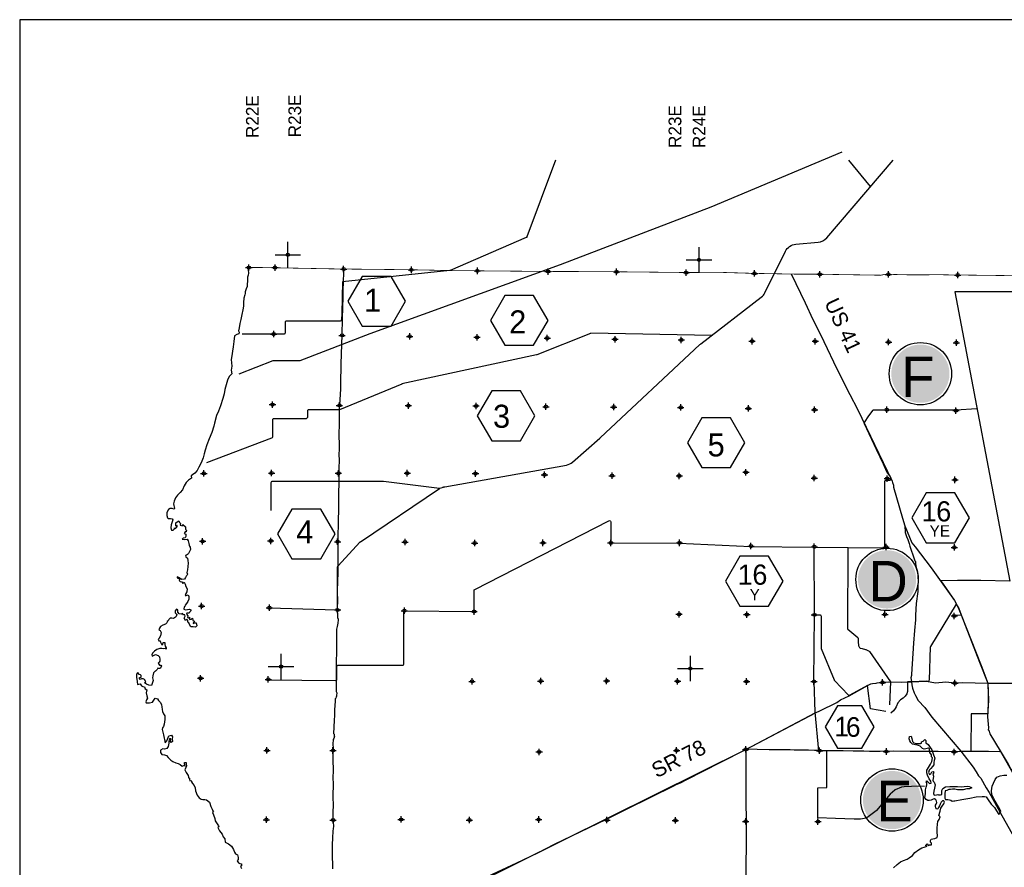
# Model space of a CAD drawing. Extents: x 132402 to 472304, y 650426 to 1824130.
# Tile 8 of 11: x 135824 to 212779, y 840068 to 906299. Entities that reach past the tile are written whole.
import ezdxf
from ezdxf.enums import TextEntityAlignment as Align

# ---------------------------------------------------------------- set-up
doc = ezdxf.new("R2010")
doc.units = 0
doc.header["$LTSCALE"] = 1800
doc.header["$PDMODE"] = 34
doc.header["$PDSIZE"] = 250
doc.linetypes.add('PHANTOM', pattern=[0])
doc.layers.get('0').update_dxf_attribs({"linetype": 'CONTINUOUS'})
for name, color, linetype in [('BORDER', 1, 'CONTINUOUS'), ('COUNTY', 15, 'PHANTOM'), ('HEX', 2, 'CONTINUOUS'), ('MAJROADS', 9, 'CONTINUOUS'), ('PROPOSED', 12, 'CONTINUOUS'), ('SEC', 2, 'CONTINUOUS'), ('TEXT', 7, 'CONTINUOUS'), ('WATER', 4, 'CONTINUOUS'), ('WMPROJECTS', 7, 'CONTINUOUS'), ('WSHEDS', 3, 'CONTINUOUS')]:
    doc.layers.add(name, color=color, linetype=linetype)

# ---------------------------------------------------------------- blocks, each defined once
blk = doc.blocks.new('TICK')
at = {"color": 0}
for points in [[(500, 0), (500, 1000)], [(0, 500), (1000, 500)]]:
    blk.add_lwpolyline(points, dxfattribs=at)
blk.add_point((500, 500), dxfattribs=at)
blk = doc.blocks.new('CIRCLE')
at = {"color": 0, "const_width": 2275}
blk.add_lwpolyline([(-1193, 0, 1), (1082, 0, 1)], format="xyb", close=True, dxfattribs=at)
at = {"color": 0}
blk.add_circle((-55, 0), 2439, dxfattribs=at)

msp = doc.modelspace()

# ---------------------------------------------------------------- linework, layer by layer
at = {"layer": 'BORDER', "color": 0}
msp.add_lwpolyline([(135824, 708299), (412824, 708299), (412824, 906299), (135824, 906299)], close=True, dxfattribs=at)
at = {"layer": 'COUNTY', "color": 0, "const_width": 60}
msp.add_lwpolyline([(214022, 886292), (208887, 886354), (208291, 886361), (207917, 886369), (205273, 886364), (203468, 886409), (203133, 886333), (198116, 886413), (197109, 886415), (196675, 886413), (193006, 886483), (190661, 886554), (187671, 886546), (184101, 886586), (183864, 886586), (182227, 886609), (176874, 886630), (172180, 886671), (171346, 886686), (170022, 886688), (166187, 886765), (160893, 886819), (154508, 886938), (153463, 886938)], dxfattribs=at)
at = {"layer": 'HEX', "color": 0}
for p, q in [((199739, 852691), (198783, 851035)), ((201652, 852691), (199739, 852691)), ((202608, 851035), (201652, 852691)), ((198783, 851035), (199739, 849379)), ((201652, 849379), (202608, 851035)), ((199739, 849379), (201652, 849379))]:
    msp.add_line(p, q, dxfattribs=at)
for points in [[(162600, 886243), (161475, 884295), (162600, 882346), (164850, 882346), (165975, 884295), (164850, 886243)], [(173741, 884753), (172616, 882804), (173741, 880856), (175991, 880856), (177116, 882804), (175991, 884753)], [(172717, 877295), (171592, 875346), (172717, 873397), (174967, 873397), (176092, 875346), (174967, 877295)], [(189134, 875193), (188009, 873245), (189134, 871296), (191384, 871296), (192509, 873245), (191384, 875193)], [(206674, 869322), (205549, 867374), (206674, 865425), (208924, 865425), (210049, 867374), (208924, 869322)], [(157103, 868062), (155978, 866113), (157103, 864165), (159353, 864165), (160478, 866113), (159353, 868062)], [(192110, 864377), (190985, 862428), (192110, 860480), (194360, 860480), (195485, 862428), (194360, 864377)]]:
    msp.add_lwpolyline(points, close=True, dxfattribs=at)
at = {"layer": 'MAJROADS', "color": 0}
for points in [[(161147, 886850), (161139, 886834), (161144, 886431), (161115, 885912), (161083, 885024), (161089, 884622), (161049, 883810), (161026, 882938), (160999, 881673), (160932, 879403), (160895, 877820), (160909, 877426), (160816, 876203), (160806, 876052), (160805, 875885), (160801, 875374), (160798, 875005), (160794, 874469), (160775, 874142), (160763, 873715), (160785, 873203), (160781, 872759), (160761, 872307), (160783, 871913), (160770, 871218), (160767, 870908), (160733, 868503), (160711, 866702), (160690, 866174), (160685, 865562), (160697, 864875), (160682, 862940), (160671, 862546), (160647, 861516), (160651, 860979), (160645, 860234), (160658, 859714), (160666, 859588), (160706, 859446), (160714, 859353), (160688, 859186), (160687, 859144), (160627, 858876), (160592, 858684), (160583, 858609), (160590, 858508), (160585, 857745), (160574, 857394), (160581, 857285), (160584, 856598), (160566, 856447), (160554, 855936), (160555, 854863), (160555, 853799), (160580, 853749), (160604, 853690), (160594, 853480), (160594, 853405), (160560, 853380), (160526, 853288), (160492, 853230), (160474, 853046), (160427, 852367), (160424, 851965), (160396, 851546), (160354, 850516), (160413, 850465), (160412, 850348), (160420, 850323), (160411, 850247), (160402, 850206), (160377, 850130), (160334, 850064), (160333, 849972), (160307, 849771), (160312, 849310), (160301, 848983), (160296, 848405), (160316, 847718), (160294, 846972), (160317, 846679), (160300, 845548), (160312, 844936), (160300, 844383), (160288, 843956), (160279, 843847), (160303, 843721), (160328, 843645), (160335, 843536), (160359, 843327), (160358, 843243), (160332, 843134), (160288, 842875), (160296, 842808), (160285, 842439), (160255, 841752), (160243, 841342), (160249, 841015), (160255, 840688), (160262, 840495), (160268, 840110), (160266, 839951)], [(196126, 886440), (197215, 884170), (197817, 882875), (198106, 882336), (198684, 881159), (199699, 879007), (200698, 877005), (201301, 875861), (203644, 871000), (203942, 870412), (203983, 870328), (204024, 870243), (204049, 870134), (204114, 869924), (204121, 869773), (204816, 867355), (204995, 866759), (205042, 866231), (205148, 865912), (205230, 865676), (205337, 865374), (205386, 865164), (205747, 864181), (205780, 864022), (205829, 863954), (205837, 863828), (205877, 863602), (205983, 863165), (206023, 862922), (206029, 862687), (206053, 862495), (206024, 861984), (206022, 861632), (205897, 860669), (205832, 859773), (205846, 859404), (205756, 858575), (205673, 857579), (205513, 855167), (205520, 855066), (205485, 854882), (205501, 854740), (205525, 854564), (205540, 854329), (205605, 854060), (205745, 853707), (205844, 853497), (206034, 853110), (206557, 852553), (207105, 851787), (209381, 849130), (210335, 847892), (210584, 847538), (210774, 847226), (210949, 847032), (211371, 846284), (211594, 845922), (212454, 844340), (214455, 840789)], [(204995, 866759), (205546, 865418), (205812, 865114), (207057, 863471), (208881, 860918), (209087, 860506), (209145, 860413), (209220, 860279), (209417, 859791), (210979, 855841), (211502, 854456), (211554, 853130), (211477, 851824), (211546, 850969), (211528, 850810), (211586, 850700), (211660, 850507), (212454, 849169), (213075, 848117), (213298, 847738), (214324, 846054), (216550, 842317), (218293, 839424)], [(208914, 859778), (209389, 859790)], [(170885, 838653), (174685, 840410), (176317, 841194), (177629, 841863), (181691, 843818), (182482, 844232), (185981, 845973), (186157, 846031), (187057, 846493), (187091, 846510), (187478, 846675), (187924, 846897), (190615, 848277), (192525, 849251), (198077, 852176), (198355, 852300), (199700, 852952), (199970, 853151), (200643, 853473), (201897, 854167), (202359, 854398), (202477, 854423), (202770, 854462), (202846, 854487), (203282, 854542), (203710, 854564), (204765, 854523), (205525, 854564), (206702, 854609), (207396, 854486), (208210, 854564), (208930, 854492), (209500, 854496), (211502, 854456), (213396, 854458)], [(192588, 849276), (192575, 845347), (192612, 843587), (192574, 838459), (192562, 833540), (192290, 827518), (192262, 824854), (192250, 823354), (192133, 822265), (192009, 818026), (191705, 816613), (191645, 816345), (191562, 815357), (191449, 812668), (191449, 812668)], [(192595, 849314), (192595, 849314), (193475, 849299), (194405, 849283), (195661, 849274), (196030, 849271), (196365, 849252), (197480, 849252), (197957, 849215), (198351, 849221), (198853, 849192), (199583, 849203), (200194, 849182), (200965, 849176), (201811, 849162), (202255, 849150), (203085, 849152), (204149, 849170), (205414, 849152), (206277, 849146), (207601, 849153), (208892, 849126), (209370, 849148), (210710, 849138), (211540, 849140), (212419, 849117)]]:
    msp.add_lwpolyline(points, dxfattribs=at)
at = {"layer": 'SEC', "color": 0}
for p in [(153732, 886925), (155783, 886931), (161143, 886809), (166437, 886755), (171596, 886677), (177124, 886621), (182477, 886600), (187921, 886536), (193256, 886474), (198365, 886404), (203718, 886399), (209137, 886344), (155679, 881730), (161023, 881634), (166308, 881554), (171568, 881483), (177054, 881420), (182355, 881332), (187532, 881278), (193068, 881181), (198002, 881170), (203731, 881105), (209033, 881059), (155582, 876219), (160817, 876165), (166202, 876144), (171496, 876115), (176949, 876059), (182251, 876030), (187494, 876001), (192779, 875922), (197947, 875818), (203593, 875821), (209003, 875757), (192584, 870931), (150216, 870846), (155510, 870875), (160737, 870855), (166115, 870867), (171450, 870829), (176844, 870741), (182121, 870670), (187373, 870650), (197926, 870483), (203630, 870443), (208923, 870347), (150120, 865544), (155448, 865573), (160674, 865511), (165943, 865482), (171387, 865402), (176723, 865423), (182025, 865419), (187386, 865423), (192980, 865166), (197930, 865113), (203542, 865091), (208878, 865061), (150042, 860477), (155343, 860347), (160670, 860175), (165888, 860121), (171341, 860058), (187363, 859836), (192657, 859815), (197943, 859794), (203454, 859831), (208865, 859709), (149961, 854840), (155254, 854752), (171177, 854597), (176546, 854618), (181697, 854632), (187242, 854601), (192637, 854588), (197905, 854584), (203258, 854521), (208911, 854465), (155148, 849199), (160308, 849196), (176423, 849082), (187162, 849199), (192574, 849278), (198345, 849179), (203563, 849117), (208865, 849088), (155102, 843788), (160320, 843760), (165639, 843806), (170975, 843760), (176386, 843805), (181713, 843759), (187074, 843730), (192568, 843657), (198214, 843643)]:
    msp.add_point(p, dxfattribs=at)
at = {"layer": 'WATER', "color": 0}
for points in [[(153704, 886928), (153694, 886744), (153701, 886493), (153675, 886342), (153640, 886175), (153639, 885999), (153638, 885815), (153595, 885681), (153602, 885463), (153525, 885271), (153448, 885029), (153438, 884904), (153430, 884794), (153353, 884552), (153317, 884200), (153315, 883915), (153263, 883631), (153193, 883271), (153107, 882878), (153029, 882560), (152968, 882234), (152917, 882000), (152983, 881891), (152940, 881757), (152797, 881699), (152621, 881600), (152559, 881156), (152506, 880746), (152462, 880403), (152392, 880027), (152365, 879759), (152389, 879499), (152395, 879239), (152360, 878904), (152400, 878636), (152197, 878420), (152061, 878136), (151950, 877776), (151864, 877392), (151803, 877065), (151700, 876697), (151528, 876137), (151366, 875711), (151213, 875369), (151050, 874775), (150990, 874533), (150844, 874056), (150640, 873547), (150444, 873071), (150332, 872669), (150247, 872377), (150161, 872059), (150016, 871683), (149829, 871341), (149693, 871065), (149516, 870865), (149331, 870724), (149230, 870650), (149245, 870474), (149027, 870307), (148824, 870133), (148680, 869866), (148552, 869574), (148358, 869365), (148148, 869157), (147995, 868932), (147893, 868665), (147833, 868481), (147923, 868112), (147864, 868054), (147747, 868096), (147588, 868097), (147445, 868015), (147334, 867781), (147333, 867546), (147365, 867370), (147423, 867328), (147608, 867335), (147750, 867309), (147783, 867208), (147706, 866974), (147654, 866824), (147628, 866581), (147694, 866421), (147827, 866404), (147920, 866512), (147929, 866596), (147987, 866520), (148080, 866611), (148139, 866695), (148140, 866787), (148039, 866729), (148031, 866838), (148032, 866972), (148125, 867055), (148251, 867138), (148326, 867020), (148384, 866928), (148366, 866802), (148550, 866759), (148568, 866851), (148793, 866682), (148783, 866515), (148808, 866431), (148874, 866388), (148840, 866271), (148756, 866272), (148689, 866147), (148797, 866096), (148821, 865920), (148745, 865820), (148594, 865779), (148535, 865712), (148744, 865677), (148903, 865701), (149003, 865583), (149052, 865357), (149068, 865239), (149084, 865156), (149142, 865080), (149174, 864895), (149090, 864745), (149013, 864595), (148937, 864512), (148870, 864453), (148794, 864437), (148810, 864328), (148952, 864235), (148968, 864051), (148991, 863833), (148929, 863314), (148886, 863105), (148944, 862979), (148893, 862862), (148825, 862829), (148791, 862703), (148706, 862578), (148497, 862554), (148247, 862715), (148138, 862758), (148129, 862683), (148330, 862589), (148295, 862472), (148379, 862404), (148496, 862370), (148570, 862252), (148688, 862344), (148746, 862201), (148820, 862016), (148902, 861831), (148884, 861597), (148808, 861472), (148756, 861313), (148840, 861296), (148983, 861362), (149049, 861219), (149039, 861010), (148971, 860826), (148861, 860676), (148760, 860542), (148742, 860459), (148675, 860409), (148649, 860250), (148782, 860182), (148942, 860223), (149093, 860239), (149201, 860196), (149201, 860104), (149125, 860029), (149082, 859937), (148957, 859921), (148890, 859938), (148872, 859846), (148964, 859720), (148946, 859595), (149013, 859552), (149088, 859610), (149096, 859518), (149087, 859434), (149230, 859467), (149322, 859525), (149355, 859366), (149488, 859289), (149396, 859189), (149395, 859114), (149521, 859163), (149605, 859163), (149670, 858945), (149577, 858845), (149393, 858854), (149201, 858847), (149101, 859049), (149052, 859158), (148960, 859218), (148969, 859326), (148953, 859368), (148869, 859419), (148777, 859344), (148686, 859529), (148762, 859696), (148738, 859805), (148637, 859806), (148538, 859899), (148445, 859841), (148278, 859875), (148186, 860002), (148196, 860194), (148071, 860237), (147978, 860112), (147977, 859945), (148093, 859826), (148042, 859668), (148008, 859601), (147848, 859510), (147723, 859536), (147589, 859545), (147487, 859437), (147420, 859328), (147344, 859262), (147318, 859178), (147225, 859070), (147015, 858979), (146830, 858897), (146746, 858755), (146703, 858621), (146811, 858570), (146894, 858411), (146825, 858143), (146732, 857976), (146639, 857876), (146697, 857775), (146806, 857766), (146822, 857649), (146880, 857565), (146921, 857455), (147005, 857497), (147048, 857647), (147174, 857646), (147173, 857479), (147188, 857336), (147263, 857227), (147262, 857101), (147187, 857169), (147061, 857145), (146936, 857154), (146768, 857172), (146550, 857089), (146348, 856965), (146196, 856807), (146145, 856665), (146178, 856573), (146287, 856622), (146447, 856705), (146656, 856628), (146756, 856510), (146771, 856317), (146779, 856175), (146719, 856100), (146635, 856017), (146743, 855873), (146860, 855864), (146901, 855772), (146808, 855597), (146683, 855614), (146632, 855623), (146556, 855515), (146447, 855398), (146421, 855398), (146270, 855265), (146218, 855039), (146209, 854872), (146257, 854671), (146215, 854520), (146172, 854420), (146121, 854269), (145911, 854296), (145736, 854389), (145586, 854482), (145695, 854557), (145571, 854734), (145471, 854801), (145354, 854786), (145253, 854744), (145195, 854812), (145178, 854904), (145329, 854936), (145330, 855045), (145264, 855113), (145163, 855139), (145055, 855290), (144962, 855157), (144944, 854914), (145000, 854587), (145041, 854352), (145234, 854401), (145350, 854249), (145450, 854207), (145567, 854164), (145633, 854005), (145750, 853928), (145698, 853703), (145772, 853468), (145804, 853283), (145736, 853141), (145693, 852991), (145718, 852907), (145961, 852922), (146196, 852971), (146297, 853129), (146407, 853287), (146591, 853244), (146682, 853101), (146824, 852958), (146898, 852756), (146939, 852605), (146954, 852404), (146987, 852245), (147069, 852052), (147177, 851900), (147158, 851607), (147132, 851431), (147106, 851256), (147062, 851080), (146986, 850955), (146960, 850838), (147066, 850418), (147196, 849798), (147331, 849947), (147417, 850206), (147493, 850332), (147686, 850397), (147777, 850271), (147743, 850112), (147758, 849911), (147674, 849828), (147599, 849904), (147633, 850029), (147626, 850113), (147542, 850122), (147490, 849913), (147489, 849762), (147429, 849520), (147319, 849344), (147143, 849295), (147000, 849321), (146824, 849222), (146839, 849038), (146939, 848895), (147131, 848868), (147298, 848808), (147440, 848640), (147639, 848429), (147781, 848336), (148023, 848242), (148207, 848174), (148374, 848098), (148516, 847979), (148658, 848012), (148751, 848003), (148693, 848162), (148694, 848263), (148828, 848270), (148835, 848128), (148868, 848002), (148800, 847868), (148723, 847693), (148839, 847466), (148988, 847247), (149021, 847113), (149021, 847054), (149104, 847029), (149087, 846945), (149111, 846828), (149237, 846860), (149253, 846760), (149253, 846743), (149336, 846608), (149460, 846448), (149551, 846280), (149558, 846037), (149690, 845701), (149856, 845508), (150006, 845381), (150148, 845355), (150291, 845354), (150425, 845336), (150666, 845150), (150765, 844831), (150872, 844613), (150930, 844487), (150980, 844411), (150887, 844353), (150970, 844168), (151077, 843891), (151100, 843690), (151250, 843463), (151366, 843311), (151382, 843219), (151315, 843177), (151447, 842917), (151638, 842648), (151729, 842446), (151845, 842286), (151877, 842026), (152135, 841890), (152377, 841730), (152534, 841452), (152609, 841259), (152683, 841124), (152842, 841048), (152891, 840847), (152889, 840687), (152830, 840571), (152921, 840419), (153030, 840368), (153122, 840351), (153180, 840258), (153087, 840133), (153161, 839974)], [(153713, 886928), (153704, 886928)], [(204115, 840024), (204410, 840290), (204663, 840489), (204907, 840605), (205175, 840704), (205344, 840803), (205605, 840994), (205799, 841236), (206077, 841435), (206329, 841584), (206522, 841633), (206749, 841707), (206632, 841766), (206758, 841908), (206816, 841790), (206883, 841764), (206917, 841831), (207101, 841821), (207085, 841956), (207010, 842031), (207003, 842157), (207062, 842257), (207196, 842290), (207356, 842322), (207524, 842388), (207558, 842522), (207543, 842807), (207520, 843125), (207548, 843435), (207574, 843644), (207676, 843811), (207778, 844003), (207669, 844113), (207772, 844456), (207824, 844681), (207917, 844857), (208044, 845032), (208104, 845157), (208062, 845258), (207945, 845259), (207836, 845167), (207768, 845008), (207708, 844866), (207632, 844741), (207581, 844624), (207497, 844617), (207439, 844717), (207414, 844818), (207398, 844919), (207458, 844994), (207509, 845119), (207476, 845245), (207418, 845346), (207335, 845430), (207217, 845381), (207074, 845323), (206915, 845299), (206815, 845283), (206673, 845359), (206573, 845502), (206617, 845845), (206619, 846122), (206662, 846323), (206731, 846523), (206723, 846666), (206674, 846750), (206733, 846825), (206941, 846622), (207050, 846655), (207026, 846798), (206910, 846983), (206778, 847277), (206712, 847461), (206722, 847662), (206857, 847879), (207001, 848121), (207111, 848330), (207164, 848614), (207097, 848699), (207082, 848866), (206957, 849043), (206942, 849252), (206934, 849320), (206859, 849370), (206649, 849330), (206515, 849306), (206381, 849340), (206290, 849450), (206207, 849534), (206073, 849577), (205973, 849611), (205847, 849628), (205604, 849680), (205471, 849815), (205397, 849958), (205348, 850118), (205382, 850277), (205508, 850326), (205549, 850125), (205598, 849907), (205697, 849789), (205890, 849737), (206099, 849752), (206242, 849751), (206317, 849768), (206318, 849885), (206435, 849926), (206486, 849984), (206579, 850059), (206637, 849967), (206644, 849807), (206819, 849655), (206985, 849420), (207118, 849235), (207191, 849016), (207241, 848848), (207298, 848731), (207332, 848672), (207348, 848588), (207305, 848421), (207262, 848254), (207261, 848078), (207159, 847944), (207024, 847786), (206906, 847661), (206854, 847486), (206945, 847317), (207046, 847359), (207072, 847417), (207106, 847534), (207223, 847550), (207265, 847483), (207205, 847349), (207238, 847198), (207211, 847014), (207202, 846880), (207210, 846788), (207285, 846729), (207367, 846502), (207332, 846243), (207280, 846017), (207245, 845824), (207295, 845707), (207471, 845731), (207572, 845758), (207638, 845730), (207789, 845729), (207898, 845753), (207907, 845862), (207900, 846071), (207977, 846238), (208195, 846354), (208522, 846394), (208782, 846384), (209109, 846390), (209444, 846346), (209645, 846378), (209879, 846401), (210030, 846375), (210155, 846341), (210239, 846290), (210046, 846199), (209845, 846192), (209568, 846127), (209367, 846112), (209132, 846130), (208923, 846182), (208722, 846175), (208579, 846151), (208437, 846135), (208294, 846069), (208160, 846036), (208133, 845810), (208140, 845609), (208131, 845475), (208189, 845374), (208356, 845356), (208490, 845347), (208590, 845304), (208716, 845237), (208841, 845261), (208917, 845260), (209470, 845365), (210074, 845462), (210586, 845567), (211055, 845598), (211240, 845613), (211365, 845571), (211514, 845352), (211763, 844990), (212004, 844737), (212178, 844476), (212344, 844182), (212495, 844432), (212479, 844508), (212313, 844802), (212156, 845113), (211965, 845416), (211792, 845760), (211769, 846053), (211829, 846396), (211940, 846647), (212076, 846931), (212194, 847106), (212463, 847204), (212731, 847261), (212983, 847268)]]:
    msp.add_lwpolyline(points, dxfattribs=at)
at = {"layer": 'WSHEDS', "color": 0}
for points in [[(152966, 878640), (155640, 879658, -0.091195), (155675, 879664), (157697, 879664, 0.092298), (157733, 879671), (163212, 881784, -0.005151), (163214, 881785), (178084, 887172, 0.00432), (178085, 887172), (189871, 891674, 0.008377), (189874, 891675), (200094, 895975)], [(177692, 895321), (175470, 889327, -0.205004), (175416, 889270), (169471, 886708, -0.105433), (169430, 886700), (161058, 885808), (160998, 883350, -0.006182), (160998, 883347), (160965, 882848, -0.394848), (160865, 882755), (156667, 882755, 0.414214), (156567, 882655), (156567, 881826, -0.414214), (156467, 881726), (153204, 881726)], [(168907, 869766, -0.034753), (169041, 869800), (178554, 871503, 0.13571), (179035, 871734), (181168, 873592, 0.009104), (181195, 873616), (188986, 880920, -0.024478), (189061, 880983), (193785, 884614, 0.114809), (194072, 884964), (195672, 888206, -0.261184), (196478, 888759), (198232, 888918, 0.195441), (198901, 889264), (204089, 895321, 0.319832)], [(202322, 893258), (200630, 895321, 0.303645)], [(189909, 881635), (180475, 881797, 0.099432), (180436, 881789), (176240, 880117, -0.041553), (176225, 880112), (165702, 877834, 0.044443), (165685, 877829), (160823, 875825, -0.098023), (160785, 875818), (158408, 875818, 0.414214), (158308, 875718), (158308, 875219, -0.414214), (158208, 875119), (155678, 875119, 0.414214), (155578, 875019), (155578, 873684, -0.312171), (155513, 873591), (150434, 871676)], [(155254, 854719), (160516, 854668, 0.41706), (160617, 854768), (160617, 855767, -0.414214), (160717, 855867), (165752, 855867, 0.414214), (165852, 855967), (165852, 860010, -0.41707), (165953, 860110), (171240, 860059, 0.41707), (171341, 860159), (171341, 861697, -0.281693), (171395, 861786), (181879, 867144, -0.560436), (182025, 867055), (182025, 865518, 0.413114), (182125, 865418), (187365, 865399, -0.010736), (187369, 865398), (192966, 865137, 0.008986), (192970, 865137), (197836, 865084, 0.000355), (197837, 865084), (203344, 865033, 0.41695), (203445, 865133), (203445, 870226, -0.410899), (203544, 870326), (203847, 870329, 0.55383), (203935, 870474), (203853, 870640, 0.044994), (203843, 870655), (203617, 870956, -0.051765), (203607, 870974), (203334, 871557, 0.003283), (203334, 871558), (202781, 872704, -0.004284), (202780, 872706), (201846, 874729, -0.254467), (201852, 874824), (202180, 875342, -0.024244), (202185, 875349), (202518, 875777, -0.231443), (202597, 875816), (208983, 875816, 0.016482), (208990, 875816), (210638, 875925)], [(155343, 860347, -0.000944), (155344, 860347), (160567, 860179, 0.423685), (160670, 860279), (160670, 863536, -0.188527), (160696, 863604), (162441, 865495, -0.058247), (162459, 865510), (168646, 869676, -0.075314), (168673, 869689), (169041, 869800)], [(168646, 869676), (164249, 870212, 0.030302), (164237, 870213), (155559, 870213, 0.414214), (155459, 870113), (155459, 867957)], [(206539, 846394), (206102, 846401, 0.015107), (206096, 846401), (204954, 846351, 0.018328), (204947, 846351), (204763, 846329, 0.068287), (204736, 846322), (204244, 846120, 0.085391), (204215, 846102), (203862, 845786, 0.034895), (203852, 845776), (202782, 844507, -0.054126), (202766, 844492), (202035, 843933, -0.11896), (201992, 843914), (201539, 843831, -0.046892), (201520, 843830), (201044, 843833), (199589, 843889), (198198, 843945), (198209, 846286), (198901, 846308), (198917, 849133), (198292, 849171), (197992, 852199), (197906, 854580, -0.022057), (197905, 854589), (197943, 859794, 0.00237), (197943, 859795), (197930, 865113)], [(200554, 865060), (200525, 858745, 0.220123), (200560, 858669), (201321, 858017, -0.218944), (201356, 857941), (201356, 857715, 0.027671), (201356, 857704), (201393, 857371, 0.088477), (201403, 857338), (201453, 857239, 0.231443), (201523, 857186), (201668, 857156, -0.020229), (201676, 857155), (201943, 857078, -0.031659), (201955, 857074), (202207, 856966, -0.103828), (202241, 856943), (203893, 854557), (203794, 852753)], [(209024, 860631), (207011, 857331, 0.128358), (206996, 857283), (206900, 854685, -0.473452), (206776, 854591), (206702, 854609), (206702, 854609), (205526, 854564, 0.003745), (205524, 854564), (205201, 854564), (205201, 853815), (205156, 853613), (205036, 853441), (204879, 853291), (204677, 853157), (204445, 852910), (204445, 852917), (204340, 852618), (204258, 852469), (204116, 852282), (203914, 852125)], [(203518, 852237), (202331, 852458), (202087, 854263), (201795, 854111), (200711, 853509, -0.340062), (200590, 853529), (199517, 854671, -0.091448), (199497, 854701), (198492, 857151, -0.097674), (198485, 857189), (198485, 859667, 0.414214), (198385, 859767), (197961, 859767)]]:
    msp.add_lwpolyline(points, format="xyb", dxfattribs=at)
for points in [[(213541, 885029), (208908, 885029), (213205, 862418), (210934, 862468), (209133, 862473), (207817, 862449), (208881, 860918), (209145, 860413), (209417, 859791), (210852, 856087), (211502, 854456), (211524, 853516), (211524, 852843), (211485, 852368), (211485, 852052), (210179, 852052), (210158, 849142), (211540, 849140), (212419, 849117), (212454, 849169), (213621, 847106)], [(169469, 838671), (171203, 838671), (192588, 849271), (197998, 852134)]]:
    msp.add_lwpolyline(points, dxfattribs=at)

# ---------------------------------------------------------------- block references
at = {"color": 0, "xscale": 2, "yscale": 2, "zscale": 2}
for p in [(155783, 886931), (187921, 886536), (155254, 854752), (187242, 854601)]:
    msp.add_blockref('TICK', p, dxfattribs=at)
at = {"layer": 'PROPOSED', "color": 0}
for p in [(206276, 878636), (203671, 862562), (204059, 845323)]:
    msp.add_blockref('CIRCLE', p, dxfattribs=at)

# ---------------------------------------------------------------- texts
at = {"layer": 'HEX', "color": 0}
for s, height, p in [('1', 1800, (162743, 883473)), ('1', 1575, (206312, 867095)), ('6', 1575, (207458, 867095)), ('YE', 900, (206935, 865900)), ('1', 1575, (191945, 862149)), ('6', 1575, (193091, 862149)), ('1', 1530, (199505, 850300)), ('6', 1530, (200405, 850266))]:
    msp.add_text(s, height=height, dxfattribs=at).set_placement(p)
for s, height, p in [('2', 1800, (174751, 881787)), ('3', 1800, (173486, 874413)), ('5', 1800, (190258, 872174)), ('4', 1800, (158110, 865378)), ('Y', 900, (193273, 860927))]:
    msp.add_text(s, height=height, dxfattribs=at).set_placement(p, align=Align.CENTER)
at = {"layer": 'MAJROADS', "color": 0}
for s, rotation, p in [('US 41', 295, (198687, 884186)), ('SR 78', 27, (185609, 847016))]:
    msp.add_text(s, height=1200, rotation=rotation, dxfattribs=at).set_placement(p)
at = {"layer": 'TEXT', "color": 0}
for s, p in [('R22E', (154511, 897053)), ('R23E', (157823, 897110)), ('R23E', (187538, 896278)), ('R24E', (189425, 896266))]:
    msp.add_text(s, height=1000, rotation=90, dxfattribs=at).set_placement(p)
at = {"layer": 'WMPROJECTS', "color": 0}
for s, p in [('F', (204724, 876807)), ('D', (202174, 860843)), ('E', (202784, 843660))]:
    msp.add_text(s, height=3168, dxfattribs=at).set_placement(p)

doc.saveas('drawing.dxf')
